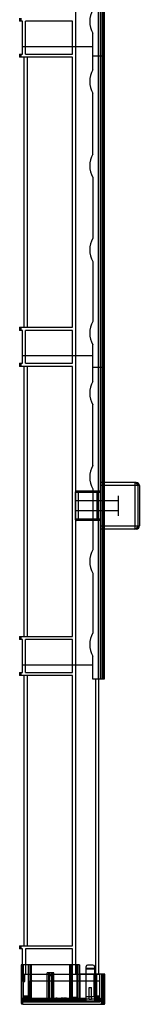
# Model space of a CAD drawing. Header units: millimetres. Extents: x 581 to 658, y 139 to 1570.
# Tile 1 of 2: x 581 to 658, y 139 to 773. Entities that reach past the tile are written whole.
import ezdxf

# ---------------------------------------------------------------- set-up
doc = ezdxf.new("R2010")
doc.units = ezdxf.units.MM
doc.header["$LTSCALE"] = 111.143848
doc.layers.get('0').update_dxf_attribs({"linetype": 'CONTINUOUS'})
doc.layers.add('INTFCLR_14552', color=7, linetype='CONTINUOUS')
doc.layers.add('INTFCLR_40899', color=7, linetype='CONTINUOUS')

msp = doc.modelspace()

# ---------------------------------------------------------------- linework, layer by layer
at = {"color": 7}
for p, q in [((616.89, 1551.11), (616.89, 158.11)), ((631.59, 1551.11), (631.59, 348.11)), ((633.09, 348.11), (633.09, 1551.11)), ((633.49, 348.11), (633.49, 1551.11)), ((634.37, 1551.11), (634.37, 348.11)), ((634.76, 348.11), (634.76, 1551.11)), ((635.41, 1551.11), (635.41, 348.11)), ((580.89, 773.51), (580.89, 771.51)), ((581.89, 771.51), (581.89, 773.51)), ((582.69, 771.51), (580.89, 771.51)), ((582.69, 750.36), (582.69, 771.51)), ((614.89, 771.51), (584.69, 771.51)), ((584.69, 750.36), (584.69, 771.51)), ((614.89, 750.36), (614.89, 771.51)), ((628.05, 740.21), (628.05, 763.81)), ((628.05, 755.11), (582.69, 755.11)), ((580.89, 750.36), (582.69, 750.36)), ((580.89, 750.36), (580.89, 748.36)), ((614.89, 748.36), (580.89, 748.36)), ((581.89, 748.36), (581.89, 750.36)), ((583.49, 748.36), (583.49, 574.51)), ((584.69, 750.36), (614.89, 750.36)), ((585.99, 574.51), (585.99, 748.36)), ((614.89, 574.51), (614.89, 748.36)), ((635.41, 749.11), (628.05, 749.11)), ((628.05, 686.01), (628.05, 725.21)), ((628.05, 671.01), (628.05, 631.81)), ((628.05, 616.81), (628.05, 578.31)), ((580.89, 574.51), (614.89, 574.51)), ((580.89, 574.51), (580.89, 572.51)), ((582.69, 572.51), (580.89, 572.51)), ((581.89, 572.51), (581.89, 574.51)), ((582.69, 551.36), (582.69, 572.51)), ((614.89, 572.51), (584.69, 572.51)), ((584.69, 551.36), (584.69, 572.51)), ((614.89, 551.36), (614.89, 572.51)), ((628.05, 539.71), (628.05, 563.31)), ((580.89, 551.36), (582.69, 551.36)), ((580.89, 551.36), (580.89, 549.36)), ((581.89, 549.36), (581.89, 551.36)), ((628.05, 556.11), (582.69, 556.11)), ((584.69, 551.36), (614.89, 551.36)), ((614.89, 549.36), (580.89, 549.36)), ((583.49, 549.36), (583.49, 375.51)), ((585.99, 375.51), (585.99, 549.36)), ((614.89, 375.51), (614.89, 549.36)), ((635.41, 548.61), (628.05, 548.61)), ((628.05, 485.51), (628.05, 524.71)), ((628.05, 470.51), (628.05, 431.31)), ((628.05, 416.31), (628.05, 377.81)), ((580.89, 375.51), (614.89, 375.51)), ((580.89, 375.51), (580.89, 373.51)), ((581.89, 373.51), (581.89, 375.51)), ((582.69, 373.51), (580.89, 373.51)), ((582.69, 352.36), (582.69, 373.51)), ((614.89, 373.51), (584.69, 373.51)), ((584.69, 352.36), (584.69, 373.51)), ((614.89, 352.36), (614.89, 373.51)), ((628.05, 348.11), (628.05, 362.81)), ((628.05, 357.11), (582.69, 357.11)), ((580.89, 352.36), (582.69, 352.36)), ((580.89, 352.36), (580.89, 350.36)), ((614.89, 350.36), (580.89, 350.36)), ((581.89, 350.36), (581.89, 352.36)), ((583.49, 350.36), (583.49, 176.51)), ((584.69, 352.36), (614.89, 352.36)), ((585.99, 176.51), (585.99, 350.36)), ((614.89, 176.51), (614.89, 350.36)), ((635.41, 348.11), (628.05, 348.11)), ((629.89, 348.11), (629.89, 158.11)), ((631.89, 158.11), (631.89, 348.11)), ((580.89, 176.51), (614.89, 176.51)), ((580.89, 176.51), (580.89, 174.51)), ((582.69, 174.51), (580.89, 174.51)), ((581.89, 174.51), (581.89, 176.51)), ((582.69, 153.36), (582.69, 174.51)), ((614.89, 174.51), (584.69, 174.51)), ((584.69, 174.51), (584.69, 158.11)), ((614.89, 158.11), (614.89, 174.51)), ((582.69, 158.11), (631.89, 158.11)), ((582.69, 153.36), (584.19, 153.36)), ((584.19, 153.36), (584.19, 158.11))]:
    msp.add_line(p, q, dxfattribs=at)
for centre in [(641.11, 771.31), (641.11, 732.71), (641.11, 678.51), (641.11, 624.31), (641.11, 570.81), (641.11, 532.21), (641.11, 478.01), (641.11, 423.81), (641.11, 370.31)]:
    msp.add_arc(centre, 15.06, 150.13717, 209.86283, dxfattribs=at)
at = {"layer": 'INTFCLR_14552', "color": 7}
for p, q in [((633.09, 469.14), (617.59, 469.14)), ((618.59, 469.14), (618.59, 450.14)), ((630.59, 469.14), (630.59, 450.14)), ((630.6, 469.14), (630.6, 450.14)), ((656.09, 474.64), (633.09, 474.64)), ((633.09, 474.64), (633.09, 444.64)), ((658.09, 472.64), (633.09, 472.64)), ((655.09, 474.64), (655.09, 444.64)), ((657.09, 472.64), (657.09, 446.64)), ((658.09, 472.64), (658.09, 446.64)), ((633.09, 468.14), (616.59, 468.14)), ((616.59, 468.14), (616.59, 451.14)), ((644.39, 462.89), (616.59, 462.89)), ((644.39, 466.14), (644.39, 453.14)), ((644.39, 456.39), (616.59, 456.39)), ((633.09, 451.14), (616.59, 451.14)), ((633.09, 450.14), (617.59, 450.14)), ((633.09, 446.64), (658.09, 446.64)), ((656.09, 444.64), (633.09, 444.64))]:
    msp.add_line(p, q, dxfattribs=at)
for centre, radius, start, end in [((617.59, 468.14), 1, 90, 180), ((655.09, 472.64), 2, 0, 90), ((656.09, 472.64), 2, 0, 90), ((617.59, 451.14), 1, 180, 270), ((655.09, 446.64), 2, 270, 360), ((656.09, 446.64), 2, 270, 360)]:
    msp.add_arc(centre, radius, start, end, dxfattribs=at)
for points, knots in [([(655.04, 474.64), (655.21, 474.64), (655.55, 474.6), (656.04, 474.41), (656.47, 474.11), (656.82, 473.68), (657.04, 473.18), (657.09, 472.81), (657.09, 472.64)], [0, 0, 0, 0, 0.166131, 0.319747, 0.484431, 0.659461, 0.833334, 1, 1, 1, 1]), ([(657.09, 446.64), (657.09, 446.46), (657.04, 446.1), (656.82, 445.6), (656.47, 445.17), (656.04, 444.87), (655.56, 444.68), (655.22, 444.64), (655.04, 444.64)], [0, 0, 0, 0, 0.167006, 0.340232, 0.514052, 0.678284, 0.832062, 1, 1, 1, 1])]:
    msp.add_open_spline(points, degree=3, knots=knots, dxfattribs=at)
at = {"layer": 'INTFCLR_40899', "color": 7}
for p, q in [((619.39, 164.21), (581.89, 164.21)), ((581.89, 164.21), (581.89, 139.78)), ((582.89, 164.21), (582.89, 141.63)), ((583.39, 142.61), (583.39, 164.21)), ((586.39, 164.21), (586.39, 141.3)), ((586.89, 164.21), (586.89, 141.63)), ((587.89, 164.21), (587.89, 142.34)), ((588.29, 164.21), (588.29, 142.34)), ((602.89, 159.11), (598.69, 159.11)), ((598.69, 141.56), (598.69, 159.11)), ((599.42, 159.11), (599.42, 140.4)), ((600.19, 141.97), (600.19, 159.11)), ((601.39, 141.97), (601.39, 159.11)), ((602.17, 159.11), (602.17, 140.4)), ((602.89, 141.56), (602.89, 159.11)), ((612.99, 164.21), (612.99, 142.34)), ((613.39, 164.21), (613.39, 142.34)), ((614.39, 164.21), (614.39, 141.63)), ((614.89, 143.07), (614.89, 164.21)), ((617.89, 143.07), (617.89, 164.21)), ((618.39, 164.21), (618.39, 141.63)), ((619.39, 164.21), (619.39, 142.34)), ((623.69, 142.61), (623.69, 163.04)), ((629.19, 161.93), (623.69, 161.93)), ((629.19, 161.43), (623.69, 161.43)), ((628.19, 164.04), (624.69, 164.04)), ((629.19, 163.04), (629.19, 142.61)), ((589.04, 153.99), (632.69, 153.99)), ((601.39, 157.11), (600.19, 157.11)), ((635.92, 158.11), (619.39, 158.11)), ((619.79, 158.11), (619.79, 142.34)), ((628.79, 158.11), (628.79, 143.61)), ((630.19, 142.36), (630.19, 158.11)), ((630.39, 158.11), (630.39, 142.61)), ((632.39, 158.11), (632.39, 142.84)), ((632.69, 142.61), (632.69, 158.11)), ((633.89, 139.18), (633.89, 158.11)), ((634.25, 158.11), (634.25, 140.32)), ((634.29, 158.11), (634.29, 138.81)), ((634.7, 140.42), (634.7, 158.11)), ((634.72, 141.5), (634.72, 158.11)), ((634.88, 158.11), (634.88, 139.58)), ((634.89, 158.11), (634.89, 138.81)), ((635.27, 158.11), (635.27, 139.98)), ((635.28, 158.11), (635.28, 139.21)), ((635.9, 139.32), (635.9, 158.11)), ((635.92, 140.39), (635.92, 158.11)), ((587.04, 151.99), (587.04, 142.06)), ((625.64, 149.61), (627.14, 149.61)), ((625.64, 142.1), (625.64, 149.61)), ((627.14, 142.1), (627.14, 149.61)), ((587.89, 142.62), (581.89, 142.62)), ((586.89, 141.63), (582.89, 141.63)), ((582.89, 138.78), (582.89, 141.63)), ((587.39, 144.01), (583.39, 144.01)), ((586.39, 143.07), (583.39, 143.07)), ((586.39, 142.83), (583.39, 142.83)), ((583.39, 142.81), (586.39, 142.81)), ((614.89, 142.61), (583.39, 142.61)), ((583.39, 142.61), (583.39, 142.26)), ((583.39, 142.26), (587.39, 142.26)), ((583.39, 142.26), (583.39, 142.04)), ((583.39, 142.26), (587.39, 142.26)), ((586.53, 142.06), (583.39, 142.06)), ((587.39, 142.04), (583.39, 142.04)), ((583.39, 142.04), (583.39, 140.83)), ((587.39, 142.04), (583.39, 142.04)), ((586.39, 141.3), (583.39, 141.3)), ((583.39, 141.28), (586.39, 141.28)), ((583.39, 140.89), (600.19, 140.89)), ((583.39, 140.83), (632.69, 140.83)), ((583.39, 140.82), (583.39, 140.83)), ((583.39, 140.82), (632.69, 140.82)), ((583.39, 140.52), (583.39, 140.82)), ((600.19, 140.76), (583.39, 140.76)), ((586.53, 140.52), (583.39, 140.52)), ((583.39, 140.45), (583.39, 140.52)), ((587, 140.45), (583.39, 140.45)), ((583.39, 140.45), (583.39, 140.28)), ((583.39, 140.28), (632.69, 140.28)), ((586.39, 141.28), (586.39, 141.3)), ((587, 142.06), (586.53, 142.06)), ((586.53, 142.06), (586.53, 140.52)), ((587, 140.45), (586.53, 140.52)), ((586.89, 141.63), (586.89, 141.17)), ((614.39, 141.17), (586.89, 141.17)), ((587.04, 142.06), (587, 142.06)), ((587, 142.06), (587, 140.45)), ((587.39, 142.26), (587.39, 144.01)), ((587.39, 142.26), (587.39, 142.04)), ((587.39, 142.26), (587.39, 142.04)), ((587.88, 142.21), (588.28, 142.16)), ((587.89, 142.34), (588.29, 142.34)), ((587.89, 142.34), (587.89, 142.29)), ((613, 142.16), (588.28, 142.16)), ((598.69, 141.56), (599.42, 141.56)), ((598.69, 141.56), (598.69, 141.45)), ((598.69, 141.56), (599.42, 141.56)), ((598.69, 141.45), (598.69, 141.52)), ((599.42, 141.45), (598.69, 141.45)), ((598.69, 140.44), (598.69, 141.45)), ((599.42, 141.45), (598.69, 141.45)), ((599.42, 140.44), (598.69, 140.44)), ((598.69, 140.44), (598.69, 140.4)), ((599.42, 140.4), (598.69, 140.4)), ((600.19, 141.97), (601.39, 141.97)), ((600.19, 141.97), (600.19, 141.63)), ((600.19, 141.63), (600.19, 141.97)), ((600.19, 141.97), (601.39, 141.97)), ((600.19, 141.38), (600.19, 141.63)), ((600.19, 141.38), (600.19, 140.89)), ((601.39, 141.11), (600.19, 141.11)), ((600.19, 140.76), (600.19, 140.89)), ((600.19, 140.46), (600.19, 140.76)), ((601.39, 140.6), (600.19, 140.6)), ((600.19, 140.38), (600.19, 140.46)), ((600.19, 140.38), (600.19, 140.28)), ((601.39, 140.31), (600.19, 140.31)), ((601.39, 141.97), (601.39, 141.63)), ((601.39, 141.97), (601.39, 141.63)), ((601.39, 141.38), (601.39, 141.63)), ((601.39, 140.89), (601.39, 141.38)), ((601.39, 140.76), (601.39, 140.89)), ((632.69, 140.76), (601.39, 140.76)), ((601.39, 140.76), (601.39, 140.46)), ((601.39, 140.38), (601.39, 140.46)), ((601.39, 140.28), (601.39, 140.38)), ((602.16, 141.56), (602.89, 141.56)), ((602.17, 141.56), (602.89, 141.56)), ((602.89, 141.45), (602.17, 141.45)), ((602.89, 141.45), (602.17, 141.45)), ((602.89, 140.44), (602.17, 140.44)), ((602.89, 140.4), (602.17, 140.4)), ((602.89, 141.56), (602.89, 141.45)), ((602.89, 141.56), (602.89, 141.48)), ((602.89, 140.44), (602.89, 141.45)), ((602.89, 140.44), (602.89, 140.4)), ((605.09, 142.71), (604.16, 142.71)), ((604.16, 142.22), (604.16, 142.71)), ((604.16, 142.32), (604.25, 142.34)), ((604.78, 142.27), (604.16, 142.32)), ((604.16, 142.22), (604.78, 142.27)), ((604.25, 142.19), (604.16, 142.22)), ((604.25, 142.19), (604.25, 142.71)), ((604.25, 142.34), (605.09, 142.27)), ((605.09, 142.27), (604.25, 142.19)), ((604.78, 142.27), (604.78, 142.71)), ((605.09, 142.27), (605.09, 142.71)), ((609.22, 142.71), (607.57, 142.71)), ((607.57, 142.45), (607.57, 142.71)), ((607.57, 142.45), (607.84, 142.45)), ((607.57, 142.1), (607.57, 142.45)), ((608.64, 142.1), (607.57, 142.1)), ((607.84, 142.45), (607.84, 142.71)), ((607.84, 142.45), (607.84, 142.29)), ((607.84, 142.29), (608.64, 142.29)), ((607.84, 142.29), (607.84, 142.14)), ((607.84, 142.25), (608.68, 142.25)), ((608.68, 142.14), (607.84, 142.14)), ((608.64, 142.1), (608.64, 142.71)), ((608.64, 142.29), (608.86, 142.28)), ((608.86, 142.11), (608.64, 142.1)), ((608.68, 142.14), (608.68, 142.71)), ((608.82, 142.14), (608.82, 142.71)), ((608.86, 142.11), (608.86, 142.71)), ((608.86, 142.28), (609.04, 142.26)), ((609.04, 142.13), (608.86, 142.11)), ((608.9, 142.16), (608.9, 142.71)), ((608.95, 142.18), (608.95, 142.71)), ((609.04, 142.13), (609.04, 142.71)), ((609.04, 142.26), (609.17, 142.23)), ((609.17, 142.16), (609.04, 142.13)), ((609.17, 142.16), (609.17, 142.71)), ((609.17, 142.23), (609.22, 142.21)), ((609.22, 142.18), (609.17, 142.16)), ((609.22, 142.71), (609.22, 142.21)), ((609.22, 142.21), (609.22, 142.18)), ((611.21, 142.71), (609.57, 142.71)), ((609.57, 142.45), (609.57, 142.71)), ((609.57, 142.45), (609.84, 142.45)), ((609.57, 142.1), (609.57, 142.45)), ((610.63, 142.1), (609.57, 142.1)), ((609.84, 142.45), (609.84, 142.71)), ((609.84, 142.45), (609.84, 142.29)), ((609.84, 142.29), (610.63, 142.29)), ((609.84, 142.29), (609.84, 142.14)), ((609.84, 142.25), (610.68, 142.25)), ((610.68, 142.14), (609.84, 142.14)), ((610.63, 142.1), (610.63, 142.71)), ((610.63, 142.29), (610.86, 142.28)), ((610.86, 142.11), (610.63, 142.1)), ((610.68, 142.14), (610.68, 142.71)), ((610.81, 142.14), (610.81, 142.71)), ((610.86, 142.11), (610.86, 142.71)), ((610.86, 142.28), (611.03, 142.26)), ((611.03, 142.13), (610.86, 142.11)), ((610.9, 142.16), (610.9, 142.71)), ((610.94, 142.18), (610.94, 142.71)), ((611.03, 142.13), (611.03, 142.71)), ((611.03, 142.26), (611.17, 142.23)), ((611.17, 142.16), (611.03, 142.13)), ((611.17, 142.16), (611.17, 142.71)), ((611.17, 142.23), (611.21, 142.21)), ((611.21, 142.18), (611.17, 142.16)), ((611.21, 142.71), (611.21, 142.21)), ((611.21, 142.21), (611.21, 142.18)), ((613.39, 142.34), (612.99, 142.34)), ((613.4, 142.21), (613, 142.16)), ((619.39, 142.62), (613.39, 142.62)), ((613.39, 142.29), (613.39, 142.34)), ((614.62, 142.71), (613.69, 142.71)), ((613.69, 142.27), (613.69, 142.71)), ((613.69, 142.27), (614.54, 142.34)), ((614.54, 142.19), (613.69, 142.27)), ((614, 142.27), (614, 142.71)), ((614.62, 142.32), (614, 142.27)), ((614, 142.27), (614.62, 142.22)), ((618.39, 141.63), (614.39, 141.63)), ((614.39, 141.63), (614.39, 141.17)), ((618.39, 141.63), (614.39, 141.63)), ((614.39, 141.17), (614.39, 141.63)), ((614.39, 141.63), (618.39, 141.63)), ((614.54, 142.19), (614.54, 142.71)), ((614.54, 142.34), (614.62, 142.32)), ((614.62, 142.22), (614.54, 142.19)), ((614.62, 142.22), (614.62, 142.71)), ((617.89, 143.07), (614.89, 143.07)), ((614.89, 143.07), (614.89, 142.61)), ((617.89, 143.07), (614.89, 143.07)), ((614.89, 143.07), (614.89, 142.61)), ((617.89, 143.07), (617.89, 142.61)), ((617.89, 142.61), (617.89, 143.07)), ((623.69, 142.61), (617.89, 142.61)), ((618.39, 141.63), (618.39, 141.17)), ((623.69, 141.17), (618.39, 141.17)), ((623.69, 141.17), (618.39, 141.17)), ((618.39, 141.17), (623.69, 141.17)), ((619.78, 142.16), (619.38, 142.21)), ((619.79, 142.34), (619.39, 142.34)), ((619.39, 142.34), (619.39, 142.29)), ((623.69, 142.16), (619.78, 142.16)), ((629.19, 143.61), (623.69, 143.61)), ((623.69, 142.61), (623.69, 142.1)), ((625.64, 142.1), (623.69, 142.1)), ((623.69, 141.17), (623.69, 142.1)), ((625.64, 142.1), (623.69, 142.1)), ((623.69, 141.17), (623.69, 140.78)), ((630.19, 140.78), (623.69, 140.78)), ((625.64, 142.1), (625.64, 141.79)), ((625.64, 141.79), (625.64, 142.1)), ((627.14, 141.79), (625.64, 141.79)), ((627.14, 141.79), (625.64, 141.79)), ((629.19, 142.1), (627.14, 142.1)), ((627.14, 142.1), (627.14, 141.79)), ((627.14, 142.1), (627.14, 141.79)), ((629.19, 142.1), (627.14, 142.1)), ((632.39, 142.84), (629.19, 142.84)), ((632.69, 142.61), (629.19, 142.61)), ((629.19, 142.1), (629.19, 142.61)), ((629.19, 142.61), (629.19, 142.1)), ((629.19, 142.1), (629.19, 141.79)), ((632.69, 144.01), (630.19, 144.01)), ((630.19, 142.36), (632.69, 142.36)), ((630.19, 142.13), (630.19, 142.36)), ((630.19, 142.36), (630.19, 142.13)), ((632.69, 142.13), (630.19, 142.13)), ((630.19, 142.13), (630.19, 141.35)), ((633.48, 141.35), (630.19, 141.35)), ((630.19, 141.35), (630.19, 140.78)), ((630.39, 143.61), (632.69, 143.61)), ((632.69, 142.85), (630.39, 142.85)), ((632.69, 142.61), (630.39, 142.61)), ((632.69, 142.36), (632.69, 142.61)), ((632.69, 142.36), (632.69, 142.61)), ((632.69, 142.13), (632.69, 142.36)), ((632.69, 141.92), (632.69, 142.13)), ((632.69, 142.13), (632.69, 141.92)), ((634.25, 141.92), (632.69, 141.92)), ((632.69, 141.14), (632.69, 141.92)), ((632.69, 141.14), (634.25, 141.14)), ((632.69, 140.89), (632.69, 141.14)), ((632.69, 140.83), (632.69, 141.14)), ((632.69, 141.14), (634.25, 141.14)), ((632.69, 140.82), (632.69, 140.83)), ((632.69, 140.82), (632.69, 140.58)), ((634.25, 140.58), (632.69, 140.58)), ((632.69, 140.32), (632.69, 140.58)), ((634.25, 140.32), (632.69, 140.32)), ((632.69, 140.32), (632.69, 140.28)), ((633.49, 141.34), (633.49, 140.58)), ((633.49, 139.52), (633.49, 139.15)), ((633.88, 141.75), (633.88, 141.75)), ((633.89, 141.73), (633.89, 141.74)), ((635.27, 140.89), (634.29, 140.89)), ((634.88, 140.49), (634.29, 140.49)), ((634.88, 140.49), (634.29, 140.49)), ((634.29, 140.49), (634.88, 140.49)), ((635.27, 139.98), (634.29, 139.98)), ((634.88, 139.58), (634.29, 139.58)), ((634.29, 139.58), (634.88, 139.58)), ((634.88, 139.58), (634.29, 139.58)), ((635.28, 139.51), (634.29, 139.51)), ((635.27, 140.89), (634.88, 140.89)), ((635.27, 139.98), (634.88, 139.98)), ((635.28, 139.51), (634.89, 139.51)), ((633.49, 138.8), (633.49, 138.78)), ((633.55, 138.8), (633.63, 138.8)), ((633.62, 138.8), (633.83, 138.81)), ((633.73, 138.81), (634.07, 138.81)), ((634.29, 138.81), (633.97, 138.81)), ((635.28, 139.21), (634.29, 139.21)), ((634.89, 139.11), (634.29, 139.11)), ((634.89, 139.11), (634.29, 139.11)), ((634.29, 139.11), (634.89, 139.11)), ((634.89, 138.81), (634.29, 138.81)), ((634.29, 138.81), (634.89, 138.81)), ((634.89, 138.81), (634.29, 138.81)), ((635.28, 139.21), (634.89, 139.21))]:
    msp.add_line(p, q, dxfattribs=at)
for points in [[(633.48, 141.35), (633.49, 141.35), (633.49, 141.34), (633.49, 141.34)], [(633.49, 141.34), (633.49, 141.34), (633.49, 141.35), (633.48, 141.35)], [(633.8, 139.67), (633.64, 139.55), (633.63, 139.55), (633.77, 139.56), (634, 139.57), (634.29, 139.58)], [(633.89, 139.92), (633.8, 139.67), (633.64, 139.55), (633.64, 139.55)], [(633.89, 139.55), (633.87, 139.41), (633.8, 139.3)], [(633.89, 139.55), (633.87, 139.42), (633.81, 139.31)], [(633.88, 141.75), (633.88, 141.75), (633.89, 141.74)], [(634.99, 139.59), (635.63, 139.87), (635.92, 140.39)], [(582.89, 138.78), (599.86, 138.87), (616.73, 138.83), (633.49, 138.78)], [(633.89, 139.2), (633.85, 139.03), (633.76, 138.91), (633.65, 138.83), (633.55, 138.8), (633.53, 138.8), (633.56, 138.8)], [(633.89, 139.2), (633.85, 139.01), (633.74, 138.88), (633.6, 138.81), (633.53, 138.8), (633.55, 138.8)], [(634.91, 138.81), (635.17, 138.83), (635.37, 138.85), (635.54, 138.89)], [(635.54, 138.89), (635.72, 138.97), (635.9, 139.32)]]:
    msp.add_lwpolyline(points, dxfattribs=at)
for centre, radius, start, end in [((624.69, 163.04), 1, 90.00219, 179.99473), ((628.19, 163.04), 1, 0.00216, 89.99477), ((589.04, 151.99), 2, 90, 180), ((582.89, 139.78), 1, 180, 270), ((582.89, 142.64), 1.01, 262.28541, 270.00039), ((586.9, 142.62), 0.987, 314.67917, 359.93209), ((586.86, 142.34), 1.03, 352.78788, 359.99643), ((586.87, 142.34), 1.42, 352.74211, 359.9976), ((586.87, 142.34), 1.42, 352.73437, 0.00533), ((432.64, 142.62), 167.56, 359.40721, 359.57426), ((402.22, 142.9), 199.17, 359.42234, 359.5628), ((614.42, 142.34), 1.43, 180.00422, 187.25532), ((614.41, 142.34), 1.42, 179.9948, 187.26548), ((614.38, 142.62), 0.987, 180.06792, 225.32083), ((614.42, 142.34), 1.03, 179.99305, 187.18214), ((614.42, 142.34), 1.03, 180.00219, 187.21059), ((618.4, 142.62), 0.987, 314.67915, 359.9321), ((618.36, 142.34), 1.03, 352.78788, 359.99643), ((618.37, 142.34), 1.42, 352.74211, 359.9976), ((618.37, 142.34), 1.42, 352.73437, 0.00533), ((629.38, -91.41), 234.02, 89.7531, 90.04689), ((631.13, 1238.99), 1096.63, 269.95081, 270.08136), ((633.49, 139.55), 0.4, 269.96683, 359.96595), ((634.88, 139.98), 0.4, 270, 285.94833), ((634.86, 140.9), 0.414, 315.79507, 358.48093), ((633.49, 139.2), 0.4, 270.00002, 359.99923), ((633.49, 139.18), 0.4, 270, 360), ((634.89, 139.21), 0.4, 269.99696, 273.1843)]:
    msp.add_arc(centre, radius, start, end, dxfattribs=at)
for centre, major_axis, ratio, start_param, end_param in [((680.07, 440.28), (625.2, 0), 0.479847, -1.685235, -1.68502), ((539.29, 440.28), (625.2, 0), 0.479847, -1.45957, -1.459356), ((632.57, 440.28), (0, 300), 0.694681, -3.255817, -3.255388), ((585.64, 440.28), (0, 300), 0.694681, -3.030152, -3.029724), ((616.79, 440.28), (0, 300), 0.231553, -3.255388, -3.254746), ((601.15, 440.28), (0, 300), 0.231553, -3.029724, -3.029082), ((682.07, 440.28), (625.19, 0), 0.479854, -1.685235, -1.68502), ((541.28, 440.28), (625.19, 0), 0.479854, -1.45957, -1.459356), ((634.56, 440.28), (0, 300), 0.694681, -3.255817, -3.255388), ((587.63, 440.28), (0, 300), 0.694681, -3.030152, -3.029724), ((618.79, 440.28), (0, 300), 0.231563, -3.255388, -3.254746), ((603.14, 440.28), (0, 300), 0.231563, -3.029724, -3.029082)]:
    msp.add_ellipse(centre, major_axis=major_axis, ratio=ratio, start_param=start_param, end_param=end_param, dxfattribs=at)
for points, knots in [([(581.89, 142.62), (581.89, 142.53), (581.92, 142.34), (582.04, 142.08), (582.23, 141.86), (582.47, 141.7), (582.66, 141.65), (582.75, 141.64)], [0, 0, 0, 0, 0.198747, 0.398128, 0.598194, 0.798892, 1, 1, 1, 1]), ([(586.89, 141.63), (586.44, 141.63), (585.55, 141.63), (584.22, 141.63), (583.33, 141.63), (582.89, 141.63)], [0, 0, 0, 0, 0.334122, 0.667471, 1, 1, 1, 1]), ([(582.89, 141.63), (583.33, 141.63), (584.22, 141.63), (585.55, 141.63), (586.44, 141.63), (586.89, 141.63)], [0, 0, 0, 0, 0.332529, 0.665878, 1, 1, 1, 1]), ([(614.89, 142.61), (611.35, 142.61), (604.32, 142.61), (593.82, 142.61), (586.85, 142.61), (583.39, 142.61)], [0, 0, 0, 0, 0.336747, 0.670061, 1, 1, 1, 1]), ([(614.89, 142.61), (609.55, 142.61), (599.05, 142.61), (588.55, 142.61), (583.39, 142.61)], [0, 0, 0, 0, 0.508175, 1, 1, 1, 1]), ([(583.39, 142.61), (583.39, 142.53), (583.39, 142.41), (583.39, 142.29), (583.39, 142.26)], [0, 0, 0, 0, 0.722719, 1, 1, 1, 1]), ([(583.39, 142.04), (583.39, 141.96), (583.39, 141.57), (583.39, 141.19), (583.39, 140.89)], [0, 0, 0, 0, 0.215174, 1, 1, 1, 1]), ([(583.39, 140.89), (585.25, 140.89), (588.97, 140.89), (594.57, 140.89), (598.31, 140.89), (600.19, 140.89)], [0, 0, 0, 0, 0.33205, 0.665338, 1, 1, 1, 1]), ([(586.89, 141.63), (586.99, 141.63), (587.2, 141.66), (587.48, 141.8), (587.71, 142.02), (587.86, 142.31), (587.89, 142.52), (587.89, 142.62)], [0, 0, 0, 0, 0.195, 0.394727, 0.5968, 0.79917, 1, 1, 1, 1]), ([(587.88, 142.21), (587.87, 142.13), (587.83, 141.97), (587.73, 141.75), (587.58, 141.56), (587.41, 141.39), (587.18, 141.25), (587, 141.18), (586.89, 141.17)], [0, 0, 0, 0, 0.154043, 0.327045, 0.470409, 0.622726, 0.78908, 1, 1, 1, 1]), ([(586.89, 141.17), (587.01, 141.19), (587.2, 141.26), (587.44, 141.41), (587.6, 141.58), (587.73, 141.76), (587.83, 141.96), (587.87, 142.13), (587.88, 142.21)], [0, 0, 0, 0, 0.229818, 0.397172, 0.552381, 0.677717, 0.835951, 1, 1, 1, 1]), ([(586.89, 141.17), (587.03, 141.18), (587.29, 141.23), (587.61, 141.36), (587.85, 141.51), (588.06, 141.7), (588.2, 141.91), (588.27, 142.08), (588.28, 142.16)], [0, 0, 0, 0, 0.239718, 0.418421, 0.574005, 0.711998, 0.870221, 1, 1, 1, 1]), ([(588.28, 142.16), (588.25, 142), (588.1, 141.71), (587.73, 141.42), (587.32, 141.24), (587.03, 141.18), (586.89, 141.17)], [0, 0, 0, 0, 0.262227, 0.51645, 0.761568, 1, 1, 1, 1]), ([(614.39, 141.17), (612.66, 141.17), (606.46, 141.17), (597.29, 141.17), (589.86, 141.17), (586.89, 141.17)], [0, 0, 0, 0, 0.188488, 0.676541, 1, 1, 1, 1]), ([(586.89, 141.17), (589.86, 141.17), (597.29, 141.17), (606.46, 141.17), (612.66, 141.17), (614.39, 141.17)], [0, 0, 0, 0, 0.323459, 0.811512, 1, 1, 1, 1]), ([(599.42, 141.56), (599.48, 141.57), (599.63, 141.59), (599.89, 141.61), (600.08, 141.62), (600.19, 141.63)], [0, 0, 0, 0, 0.247832, 0.588, 1, 1, 1, 1]), ([(600.19, 141.63), (600.08, 141.62), (599.89, 141.61), (599.63, 141.59), (599.48, 141.57), (599.42, 141.56)], [0, 0, 0, 0, 0.411716, 0.752269, 1, 1, 1, 1]), ([(600.19, 141.38), (600.08, 141.38), (599.89, 141.39), (599.63, 141.41), (599.48, 141.43), (599.42, 141.45)], [0, 0, 0, 0, 0.41216, 0.752344, 1, 1, 1, 1]), ([(599.42, 141.45), (599.48, 141.43), (599.63, 141.41), (599.89, 141.39), (600.08, 141.38), (600.19, 141.38)], [0, 0, 0, 0, 0.246263, 0.585517, 1, 1, 1, 1]), ([(600.19, 140.46), (600.08, 140.46), (599.89, 140.46), (599.63, 140.45), (599.48, 140.44), (599.42, 140.44)], [0, 0, 0, 0, 0.413567, 0.753891, 1, 1, 1, 1]), ([(599.42, 140.4), (599.48, 140.4), (599.63, 140.39), (599.89, 140.38), (600.08, 140.38), (600.19, 140.38)], [0, 0, 0, 0, 0.24605, 0.586379, 1, 1, 1, 1]), ([(601.39, 141.63), (601.5, 141.62), (601.69, 141.61), (601.95, 141.59), (602.1, 141.57), (602.17, 141.56)], [0, 0, 0, 0, 0.412, 0.752168, 1, 1, 1, 1]), ([(602.16, 141.56), (602.1, 141.57), (601.95, 141.59), (601.69, 141.61), (601.5, 141.62), (601.39, 141.63)], [0, 0, 0, 0, 0.246732, 0.586439, 1, 1, 1, 1]), ([(602.17, 141.45), (602.1, 141.43), (601.95, 141.41), (601.69, 141.39), (601.5, 141.38), (601.39, 141.38)], [0, 0, 0, 0, 0.247656, 0.58784, 1, 1, 1, 1]), ([(601.39, 141.38), (601.5, 141.38), (601.69, 141.39), (601.95, 141.42), (602.1, 141.44), (602.17, 141.45)], [0, 0, 0, 0, 0.411033, 0.752061, 1, 1, 1, 1]), ([(601.39, 140.89), (604.02, 140.89), (609.26, 140.89), (617.1, 140.89), (624.91, 140.89), (630.1, 140.89), (632.69, 140.89)], [0, 0, 0, 0, 0.251829, 0.502432, 0.751819, 1, 1, 1, 1]), ([(601.39, 140.89), (605.88, 140.89), (612.45, 140.89), (621.03, 140.89), (625.8, 140.89), (628.76, 140.89), (629.84, 140.89), (630.42, 140.89), (631.1, 140.89), (631.87, 140.89), (632.46, 140.89), (632.69, 140.89)], [0, 0, 0, 0, 0.430908, 0.629051, 0.822496, 0.887927, 0.913131, 0.926173, 0.943573, 0.977805, 1, 1, 1, 1]), ([(602.17, 140.44), (602.1, 140.44), (601.95, 140.45), (601.69, 140.46), (601.5, 140.46), (601.39, 140.46)], [0, 0, 0, 0, 0.246109, 0.586433, 1, 1, 1, 1]), ([(601.39, 140.38), (601.5, 140.38), (601.69, 140.38), (601.95, 140.39), (602.1, 140.4), (602.17, 140.4)], [0, 0, 0, 0, 0.413621, 0.75395, 1, 1, 1, 1]), ([(614.39, 141.17), (614.25, 141.18), (614, 141.23), (613.67, 141.36), (613.43, 141.51), (613.23, 141.7), (613.08, 141.91), (613.01, 142.08), (613, 142.16)], [0, 0, 0, 0, 0.23857, 0.416654, 0.571572, 0.710162, 0.868852, 1, 1, 1, 1]), ([(614.39, 141.17), (614.25, 141.18), (614, 141.23), (613.67, 141.36), (613.43, 141.51), (613.23, 141.7), (613.08, 141.91), (613.01, 142.08), (613, 142.16)], [0, 0, 0, 0, 0.239102, 0.417174, 0.572684, 0.71079, 0.869129, 1, 1, 1, 1]), ([(614.39, 141.63), (614.29, 141.63), (614.08, 141.66), (613.8, 141.8), (613.57, 142.02), (613.42, 142.31), (613.39, 142.52), (613.39, 142.62)], [0, 0, 0, 0, 0.195, 0.394727, 0.5968, 0.79917, 1, 1, 1, 1]), ([(613.4, 142.21), (613.41, 142.13), (613.45, 141.97), (613.55, 141.75), (613.7, 141.55), (613.87, 141.39), (614.1, 141.25), (614.29, 141.18), (614.39, 141.17)], [0, 0, 0, 0, 0.153801, 0.330069, 0.474506, 0.626472, 0.791022, 1, 1, 1, 1]), ([(614.39, 141.17), (614.28, 141.18), (614.1, 141.25), (613.87, 141.39), (613.7, 141.55), (613.55, 141.75), (613.45, 141.97), (613.41, 142.13), (613.4, 142.21)], [0, 0, 0, 0, 0.209643, 0.375227, 0.52811, 0.671068, 0.845217, 1, 1, 1, 1]), ([(623.69, 142.61), (622.82, 142.61), (620.89, 142.61), (618.96, 142.61), (617.89, 142.61)], [0, 0, 0, 0, 0.448302, 1, 1, 1, 1]), ([(618.39, 141.63), (618.49, 141.63), (618.7, 141.66), (618.98, 141.8), (619.21, 142.02), (619.36, 142.31), (619.39, 142.52), (619.39, 142.62)], [0, 0, 0, 0, 0.195, 0.394727, 0.5968, 0.79917, 1, 1, 1, 1]), ([(618.39, 141.17), (618.51, 141.19), (618.7, 141.26), (618.94, 141.41), (619.1, 141.58), (619.23, 141.76), (619.33, 141.96), (619.37, 142.13), (619.38, 142.21)], [0, 0, 0, 0, 0.229818, 0.397172, 0.552381, 0.677717, 0.835951, 1, 1, 1, 1]), ([(619.38, 142.21), (619.37, 142.13), (619.33, 141.97), (619.23, 141.75), (619.08, 141.56), (618.91, 141.39), (618.68, 141.25), (618.5, 141.18), (618.39, 141.17)], [0, 0, 0, 0, 0.154043, 0.327045, 0.470409, 0.622726, 0.78908, 1, 1, 1, 1]), ([(619.78, 142.16), (619.75, 142), (619.6, 141.71), (619.23, 141.42), (618.82, 141.24), (618.53, 141.18), (618.39, 141.17)], [0, 0, 0, 0, 0.262227, 0.51645, 0.761568, 1, 1, 1, 1]), ([(618.39, 141.17), (618.53, 141.18), (618.79, 141.23), (619.11, 141.36), (619.35, 141.51), (619.56, 141.7), (619.7, 141.91), (619.77, 142.08), (619.78, 142.16)], [0, 0, 0, 0, 0.239718, 0.418421, 0.574005, 0.711998, 0.870221, 1, 1, 1, 1]), ([(623.69, 142.61), (623.69, 142.58), (623.69, 142.51), (623.69, 142.4), (623.69, 142.34), (623.69, 142.3)], [0, 0, 0, 0, 0.344059, 0.677504, 1, 1, 1, 1]), ([(623.69, 142.3), (623.69, 142.28), (623.69, 142.23), (623.69, 142.17), (623.69, 142.12), (623.69, 142.1)], [0, 0, 0, 0, 0.337752, 0.671079, 1, 1, 1, 1]), ([(630.19, 140.78), (629.47, 140.78), (628.03, 140.78), (625.86, 140.78), (624.41, 140.78), (623.69, 140.78)], [0, 0, 0, 0, 0.332516, 0.66585, 1, 1, 1, 1]), ([(623.69, 140.78), (624.41, 140.78), (625.86, 140.78), (628.03, 140.78), (629.47, 140.78), (630.19, 140.78)], [0, 0, 0, 0, 0.33415, 0.667484, 1, 1, 1, 1]), ([(629.19, 142.61), (629.45, 142.61), (629.85, 142.61), (630.25, 142.61), (630.39, 142.61)], [0, 0, 0, 0, 0.659572, 1, 1, 1, 1]), ([(630.19, 141.35), (630.09, 141.35), (629.88, 141.39), (629.6, 141.53), (629.38, 141.74), (629.23, 142.03), (629.19, 142.24), (629.19, 142.35)], [0, 0, 0, 0, 0.20019, 0.39373, 0.591278, 0.793725, 1, 1, 1, 1]), ([(629.19, 142.35), (629.19, 142.24), (629.22, 142.04), (629.36, 141.76), (629.58, 141.54), (629.87, 141.39), (630.08, 141.35), (630.19, 141.35)], [0, 0, 0, 0, 0.198543, 0.391087, 0.588614, 0.79206, 1, 1, 1, 1]), ([(629.19, 141.79), (629.19, 141.68), (629.22, 141.47), (629.37, 141.19), (629.59, 140.96), (629.88, 140.82), (630.09, 140.78), (630.19, 140.78)], [0, 0, 0, 0, 0.201709, 0.401734, 0.601483, 0.800694, 1, 1, 1, 1]), ([(632.69, 142.13), (632.46, 142.13), (631.88, 142.13), (631.11, 142.13), (630.5, 142.13), (630.26, 142.13), (630.19, 142.13)], [0, 0, 0, 0, 0.274737, 0.703113, 0.920855, 1, 1, 1, 1]), ([(633.48, 141.35), (633.12, 141.35), (632.39, 141.35), (631.29, 141.35), (630.56, 141.35), (630.19, 141.35)], [0, 0, 0, 0, 0.332783, 0.666119, 1, 1, 1, 1]), ([(632.69, 142.61), (632.46, 142.61), (631.88, 142.61), (631.11, 142.61), (630.57, 142.61), (630.39, 142.61)], [0, 0, 0, 0, 0.297546, 0.763271, 1, 1, 1, 1]), ([(633.48, 141.35), (633.46, 141.38), (633.4, 141.47), (633.28, 141.63), (633.11, 141.87), (632.9, 142.14), (632.66, 142.48), (632.49, 142.71), (632.39, 142.84)], [0, 0, 0, 0, 0.05685, 0.172125, 0.328353, 0.533113, 0.730966, 1, 1, 1, 1]), ([(632.39, 142.84), (632.54, 142.73), (632.84, 142.52), (633.23, 142.23), (633.54, 142), (633.74, 141.85), (633.84, 141.77), (633.88, 141.75)], [0, 0, 0, 0, 0.314334, 0.584587, 0.795584, 0.934437, 1, 1, 1, 1]), ([(633.88, 141.75), (633.85, 141.77), (633.77, 141.83), (633.63, 141.94), (633.41, 142.09), (633.13, 142.3), (632.78, 142.56), (632.52, 142.74), (632.39, 142.84)], [0, 0, 0, 0, 0.054843, 0.155533, 0.297622, 0.4885, 0.730798, 1, 1, 1, 1]), ([(632.39, 142.84), (632.5, 142.7), (632.69, 142.43), (632.97, 142.05), (633.21, 141.74), (633.37, 141.5), (633.46, 141.39), (633.48, 141.35)], [0, 0, 0, 0, 0.296532, 0.529874, 0.775619, 0.930911, 1, 1, 1, 1]), ([(634.25, 141.92), (634.08, 141.92), (633.73, 141.92), (633.21, 141.92), (632.86, 141.92), (632.69, 141.92)], [0, 0, 0, 0, 0.332538, 0.66572, 1, 1, 1, 1]), ([(633.48, 141.36), (633.58, 141.36), (633.79, 141.44), (633.88, 141.65), (633.88, 141.75)], [0, 0, 0, 0, 0.500034, 1, 1, 1, 1]), ([(633.48, 141.35), (633.58, 141.36), (633.79, 141.44), (633.88, 141.65), (633.88, 141.75)], [0, 0, 0, 0, 0.499131, 1, 1, 1, 1]), ([(633.89, 141.73), (633.89, 141.63), (633.8, 141.42), (633.59, 141.34), (633.49, 141.34)], [0, 0, 0, 0, 0.498504, 1, 1, 1, 1]), ([(633.89, 141.73), (633.89, 141.63), (633.8, 141.42), (633.59, 141.34), (633.49, 141.34)], [0, 0, 0, 0, 0.498504, 1, 1, 1, 1]), ([(633.89, 140.98), (633.89, 140.88), (633.8, 140.66), (633.59, 140.58), (633.49, 140.58)], [0, 0, 0, 0, 0.498949, 1, 1, 1, 1]), ([(634.29, 140.49), (634.21, 140.49), (634.05, 140.5), (633.83, 140.51), (633.65, 140.52), (633.55, 140.55), (633.49, 140.56), (633.49, 140.58)], [0, 0, 0, 0, 0.297815, 0.586592, 0.834997, 0.940988, 1, 1, 1, 1]), ([(634.29, 140.49), (634.21, 140.49), (634.05, 140.5), (633.84, 140.51), (633.66, 140.52), (633.56, 140.54), (633.49, 140.56), (633.49, 140.58)], [0, 0, 0, 0, 0.303102, 0.578554, 0.79803, 0.940736, 1, 1, 1, 1]), ([(633.49, 140.58), (633.49, 140.56), (633.56, 140.54), (633.66, 140.52), (633.84, 140.51), (634.05, 140.5), (634.21, 140.49), (634.29, 140.49)], [0, 0, 0, 0, 0.059435, 0.202471, 0.422173, 0.697489, 1, 1, 1, 1]), ([(633.89, 139.92), (633.89, 139.82), (633.81, 139.61), (633.59, 139.52), (633.49, 139.52)], [0, 0, 0, 0, 0.495823, 1, 1, 1, 1]), ([(633.89, 139.92), (633.89, 139.82), (633.81, 139.61), (633.59, 139.52), (633.49, 139.52)], [0, 0, 0, 0, 0.495826, 1, 1, 1, 1]), ([(634.29, 139.58), (634.21, 139.58), (634.03, 139.58), (633.81, 139.57), (633.63, 139.56), (633.53, 139.54), (633.49, 139.52)], [0, 0, 0, 0, 0.317498, 0.636601, 0.827423, 1, 1, 1, 1]), ([(633.49, 139.52), (633.51, 139.53), (633.55, 139.55), (633.65, 139.55), (633.82, 139.57), (634.04, 139.58), (634.21, 139.58), (634.29, 139.58)], [0, 0, 0, 0, 0.062596, 0.184554, 0.378956, 0.685696, 1, 1, 1, 1]), ([(633.89, 140.98), (633.89, 140.96), (633.94, 140.93), (634.02, 140.91), (634.14, 140.89), (634.24, 140.89), (634.29, 140.89)], [0, 0, 0, 0, 0.107274, 0.321976, 0.634101, 1, 1, 1, 1]), ([(634.29, 139.98), (634.24, 139.98), (634.15, 139.97), (634.02, 139.96), (633.94, 139.95), (633.89, 139.93), (633.89, 139.92)], [0, 0, 0, 0, 0.374501, 0.693119, 0.908242, 1, 1, 1, 1]), ([(633.89, 139.92), (633.89, 139.93), (633.94, 139.95), (634.02, 139.96), (634.15, 139.97), (634.24, 139.98), (634.29, 139.98)], [0, 0, 0, 0, 0.091769, 0.306865, 0.625461, 1, 1, 1, 1]), ([(634.29, 139.51), (634.24, 139.51), (634.14, 139.51), (634.03, 139.52), (633.96, 139.53), (633.92, 139.53), (633.9, 139.54), (633.89, 139.55), (633.89, 139.55)], [0, 0, 0, 0, 0.377832, 0.69872, 0.821422, 0.913568, 0.972891, 1, 1, 1, 1]), ([(634.72, 141.5), (634.72, 141.55), (634.67, 141.66), (634.49, 141.8), (634.34, 141.88), (634.25, 141.92)], [0, 0, 0, 0, 0.219791, 0.542049, 1, 1, 1, 1]), ([(634.25, 141.92), (634.38, 141.86), (634.57, 141.77), (634.72, 141.58), (634.72, 141.5)], [0, 0, 0, 0, 0.638506, 1, 1, 1, 1]), ([(634.25, 141.14), (634.34, 141.17), (634.49, 141.23), (634.67, 141.35), (634.72, 141.45), (634.72, 141.5)], [0, 0, 0, 0, 0.459046, 0.77826, 1, 1, 1, 1]), ([(634.72, 141.5), (634.72, 141.43), (634.57, 141.25), (634.37, 141.19), (634.25, 141.14)], [0, 0, 0, 0, 0.360538, 1, 1, 1, 1]), ([(634.25, 140.58), (634.33, 140.56), (634.46, 140.53), (634.63, 140.49), (634.68, 140.44), (634.7, 140.42)], [0, 0, 0, 0, 0.52911, 0.857956, 1, 1, 1, 1]), ([(634.25, 140.32), (634.33, 140.33), (634.46, 140.34), (634.62, 140.36), (634.68, 140.4), (634.7, 140.42)], [0, 0, 0, 0, 0.534909, 0.862908, 1, 1, 1, 1]), ([(634.7, 140.42), (634.68, 140.4), (634.62, 140.36), (634.46, 140.34), (634.33, 140.33), (634.25, 140.32)], [0, 0, 0, 0, 0.137092, 0.465091, 1, 1, 1, 1]), ([(635.26, 140.8), (635.24, 140.75), (635.21, 140.67), (635.12, 140.57), (635.01, 140.51), (634.92, 140.49), (634.88, 140.49)], [0, 0, 0, 0, 0.260602, 0.512852, 0.758455, 1, 1, 1, 1]), ([(634.88, 140.49), (634.92, 140.49), (634.98, 140.5), (635.08, 140.55), (635.13, 140.59), (635.15, 140.61)], [0, 0, 0, 0, 0.330228, 0.663726, 1, 1, 1, 1]), ([(634.88, 139.58), (635.05, 139.62), (635.29, 139.68), (635.6, 140), (635.29, 140.33), (635.05, 140.42), (634.88, 140.49)], [0, 0, 0, 0, 0.318624, 0.486049, 0.664503, 1, 1, 1, 1]), ([(634.88, 139.58), (634.91, 139.58), (634.97, 139.58), (635.07, 139.62), (635.16, 139.68), (635.22, 139.77), (635.25, 139.84), (635.26, 139.88)], [0, 0, 0, 0, 0.155254, 0.359252, 0.559312, 0.7804, 1, 1, 1, 1]), ([(635.27, 139.42), (635.26, 139.38), (635.22, 139.3), (635.14, 139.19), (635.02, 139.13), (634.93, 139.11), (634.89, 139.11)], [0, 0, 0, 0, 0.254868, 0.505856, 0.753709, 1, 1, 1, 1]), ([(635.16, 139.23), (635.19, 139.26), (635.23, 139.31), (635.27, 139.41), (635.28, 139.48), (635.28, 139.51)], [0, 0, 0, 0, 0.332195, 0.665995, 1, 1, 1, 1]), ([(635.92, 140.39), (635.92, 140.45), (635.84, 140.59), (635.6, 140.74), (635.39, 140.84), (635.27, 140.89)], [0, 0, 0, 0, 0.204948, 0.527753, 1, 1, 1, 1]), ([(635.27, 139.98), (635.39, 140.01), (635.6, 140.08), (635.84, 140.2), (635.92, 140.33), (635.92, 140.39)], [0, 0, 0, 0, 0.474895, 0.794847, 1, 1, 1, 1]), ([(635.28, 139.51), (635.39, 139.49), (635.59, 139.45), (635.77, 139.4), (635.9, 139.35), (635.9, 139.32)], [0, 0, 0, 0, 0.534475, 0.864503, 1, 1, 1, 1]), ([(635.9, 139.32), (635.9, 139.35), (635.77, 139.4), (635.59, 139.45), (635.39, 139.49), (635.28, 139.51)], [0, 0, 0, 0, 0.135497, 0.465525, 1, 1, 1, 1]), ([(633.49, 139.15), (633.54, 139.14), (633.64, 139.12), (633.83, 139.12), (634.05, 139.11), (634.21, 139.11), (634.29, 139.11)], [0, 0, 0, 0, 0.178826, 0.403377, 0.688241, 1, 1, 1, 1]), ([(634.29, 139.11), (634.2, 139.11), (634.05, 139.11), (633.83, 139.12), (633.65, 139.12), (633.54, 139.14), (633.49, 139.15)], [0, 0, 0, 0, 0.319939, 0.595846, 0.812315, 1, 1, 1, 1]), ([(634.29, 139.11), (634.21, 139.11), (634.05, 139.11), (633.84, 139.12), (633.65, 139.12), (633.54, 139.14), (633.49, 139.15)], [0, 0, 0, 0, 0.307901, 0.586625, 0.80748, 1, 1, 1, 1]), ([(633.49, 139.15), (633.54, 139.14), (633.65, 139.12), (633.84, 139.12), (634.05, 139.11), (634.21, 139.11), (634.29, 139.11)], [0, 0, 0, 0, 0.193153, 0.414204, 0.692709, 1, 1, 1, 1]), ([(633.49, 138.8), (633.51, 138.8), (633.57, 138.8), (633.73, 138.8), (633.98, 138.81), (634.18, 138.81), (634.29, 138.81)], [0, 0, 0, 0, 0.062812, 0.240046, 0.579945, 1, 1, 1, 1]), ([(634.29, 138.81), (634.23, 138.81), (634.1, 138.81), (633.92, 138.81), (633.76, 138.81), (633.62, 138.8), (633.53, 138.8), (633.49, 138.8)], [0, 0, 0, 0, 0.234962, 0.461446, 0.676174, 0.838977, 1, 1, 1, 1]), ([(633.49, 138.8), (633.54, 138.8), (633.65, 138.81), (633.84, 138.81), (634.05, 138.81), (634.21, 138.81), (634.29, 138.81)], [0, 0, 0, 0, 0.191858, 0.413576, 0.692784, 1, 1, 1, 1]), ([(634.29, 138.81), (634.21, 138.81), (634.05, 138.81), (633.84, 138.81), (633.65, 138.81), (633.54, 138.8), (633.49, 138.8)], [0, 0, 0, 0, 0.310016, 0.588145, 0.808596, 1, 1, 1, 1]), ([(634.29, 139.21), (634.24, 139.21), (634.17, 139.21), (634.07, 139.21), (634.01, 139.21), (633.96, 139.2), (633.92, 139.2), (633.91, 139.2), (633.89, 139.2), (633.89, 139.2)], [0, 0, 0, 0, 0.38237, 0.555299, 0.706708, 0.830256, 0.922276, 0.979791, 1, 1, 1, 1]), ([(634.89, 139.11), (634.92, 139.11), (634.99, 139.12), (635.09, 139.16), (635.14, 139.21), (635.16, 139.23)], [0, 0, 0, 0, 0.331112, 0.664422, 1, 1, 1, 1]), ([(635.27, 139.12), (635.26, 139.07), (635.23, 138.99), (635.14, 138.89), (635.02, 138.82), (634.93, 138.81), (634.89, 138.81)], [0, 0, 0, 0, 0.25278, 0.503655, 0.75248, 1, 1, 1, 1]), ([(634.89, 139.11), (634.98, 139.09), (635.13, 139.06), (635.33, 139.01), (635.43, 138.98), (635.51, 138.93), (635.48, 138.89), (635.45, 138.88), (635.4, 138.86), (635.34, 138.85), (635.25, 138.84), (635.1, 138.82), (634.98, 138.81), (634.89, 138.81)], [0, 0, 0, 0, 0.211953, 0.366036, 0.462763, 0.506856, 0.523192, 0.549337, 0.588659, 0.642044, 0.709793, 0.792018, 1, 1, 1, 1]), ([(634.89, 138.81), (635.04, 138.82), (635.19, 138.8), (635.58, 138.91), (635.19, 139.07), (635.04, 139.08), (634.89, 139.11)], [0, 0, 0, 0, 0.360835, 0.491893, 0.630765, 1, 1, 1, 1]), ([(634.89, 139.11), (635.04, 139.08), (635.19, 139.07), (635.58, 138.91), (635.19, 138.8), (635.04, 138.82), (634.89, 138.81)], [0, 0, 0, 0, 0.369234, 0.508105, 0.639164, 1, 1, 1, 1]), ([(635.17, 138.92), (635.19, 138.95), (635.23, 139.01), (635.27, 139.1), (635.28, 139.17), (635.28, 139.21)], [0, 0, 0, 0, 0.331399, 0.665075, 1, 1, 1, 1]), ([(635.9, 139.32), (635.9, 139.3), (635.83, 139.27), (635.72, 139.25), (635.52, 139.22), (635.37, 139.21), (635.28, 139.21)], [0, 0, 0, 0, 0.083259, 0.271645, 0.576771, 1, 1, 1, 1])]:
    msp.add_open_spline(points, degree=3, knots=knots, dxfattribs=at)
for points in [[(633.48, 141.35), (633.49, 141.35), (633.49, 141.34), (633.49, 141.34)], [(633.49, 141.34), (633.49, 141.34), (633.49, 141.35), (633.48, 141.35)], [(635.27, 140.89), (635.27, 140.87), (635.27, 140.85), (635.26, 140.83)], [(635.26, 139.88), (635.27, 139.91), (635.27, 139.94), (635.27, 139.98)], [(635.27, 139.98), (635.27, 139.96), (635.27, 139.94), (635.27, 139.92)], [(635.28, 139.51), (635.28, 139.49), (635.28, 139.47), (635.27, 139.45)], [(635.28, 139.21), (635.28, 139.19), (635.28, 139.17), (635.28, 139.15)]]:
    msp.add_open_spline(points, degree=3, dxfattribs=at)

doc.saveas('drawing.dxf')
